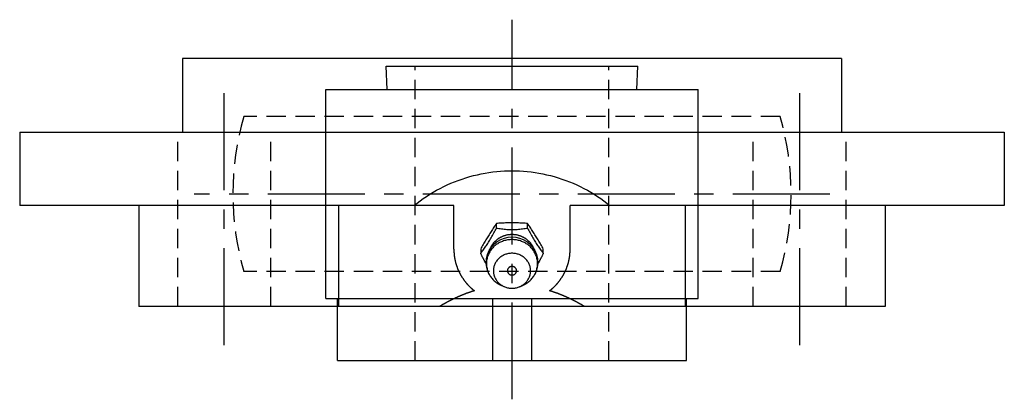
# Model space of a CAD drawing. Extents: x -68 to 141, y -68 to 141.
# Tile 2 of 3: x -64 to 64, y 92 to 141. Entities that reach past the tile are written whole.
import ezdxf

# ---------------------------------------------------------------- set-up
doc = ezdxf.new("R2010")
doc.units = 0
doc.header["$LTSCALE"] = 10
doc.linetypes.add('CENTER', pattern=[2, 1.25, -0.25, 0.25, -0.25])
doc.linetypes.add('HIDDEN', pattern=[0.375, 0.25, -0.125])
doc.layers.get('0').update_dxf_attribs({"linetype": 'CONTINUOUS'})
doc.layers.add('CENTER', color=1, linetype='CENTER')
doc.layers.add('HIDDEN', color=3, linetype='HIDDEN')

msp = doc.modelspace()

# ---------------------------------------------------------------- linework, layer by layer
at = {"linetype": 'CONTINUOUS'}
for p, q in [((-42.5, 136.4), (-42.5, 126.9)), ((42.5, 136.4), (-42.5, 136.4)), ((42.5, 136.4), (42.5, 126.9)), ((-63.5, 126.9), (63.5, 126.9)), ((-63.5, 126.9), (-63.5, 117.4)), ((63.5, 126.9), (63.5, 117.4)), ((-7.5, 117.4), (-63.5, 117.4)), ((-48.12, 117.4), (-48.12, 104.4)), ((-22.35, 104.4), (-22.35, 117.4)), ((-7.5, 111.77), (-7.5, 117.4)), ((63.5, 117.4), (7.5, 117.4)), ((7.5, 111.77), (7.5, 117.4)), ((22.35, 117.4), (22.35, 104.4)), ((48.12, 117.4), (48.12, 104.4)), ((-2.02, 114.51), (-2.02, 115.09)), ((2.02, 114.51), (2.02, 115.09)), ((-4.04, 111.8), (-4.04, 111.22)), ((4.04, 111.22), (4.04, 111.8)), ((-1, 106.94), (-1.37, 107.1)), ((1, 106.94), (1.37, 107.1)), ((48.12, 104.4), (-48.12, 104.4))]:
    msp.add_line(p, q, dxfattribs=at)
for p, q in [((-16.25, 135.4), (16.25, 135.4)), ((-16.12, 132.4), (-16.25, 135.4)), ((16.12, 132.4), (16.25, 135.4)), ((-24, 132.4), (24, 132.4)), ((-24, 105.4), (-24, 132.4)), ((24, 105.4), (24, 132.4)), ((-24, 105.4), (24, 105.4)), ((-22.5, 97.4), (-22.5, 105.4)), ((-2.5, 105.4), (-2.5, 97.4)), ((2.5, 105.4), (2.5, 97.4)), ((22.5, 97.4), (22.5, 105.4)), ((-22.5, 97.4), (22.5, 97.4))]:
    msp.add_line(p, q)
for points in [[(-12.64, 117.4), (-12.25, 117.71), (-11.85, 118.01), (-11.44, 118.3), (-11.02, 118.59), (-10.6, 118.86), (-10.16, 119.13), (-9.72, 119.38), (-9.27, 119.62), (-8.81, 119.85), (-8.35, 120.07), (-7.88, 120.28), (-7.41, 120.48), (-6.93, 120.66), (-6.44, 120.83), (-5.95, 120.99), (-5.46, 121.14), (-4.97, 121.27), (-4.47, 121.39), (-3.97, 121.5), (-3.47, 121.6), (-2.97, 121.68), (-2.47, 121.75), (-1.97, 121.8), (-1.48, 121.85), (-0.98, 121.88), (-0.49, 121.89), (0, 121.9)], [(0, 121.9), (0.49, 121.89), (0.98, 121.88), (1.48, 121.85), (1.97, 121.8), (2.47, 121.75), (2.97, 121.68), (3.47, 121.6), (3.97, 121.5), (4.47, 121.39), (4.97, 121.27), (5.46, 121.14), (5.95, 120.99), (6.44, 120.83), (6.93, 120.66), (7.41, 120.48), (7.88, 120.28), (8.35, 120.07), (8.81, 119.85), (9.27, 119.62), (9.72, 119.38), (10.16, 119.13), (10.6, 118.86), (11.02, 118.59), (11.44, 118.3), (11.85, 118.01), (12.25, 117.71), (12.64, 117.4)], [(-2.02, 115.09), (-2.1, 114.98), (-2.18, 114.85), (-2.27, 114.73), (-2.35, 114.6), (-2.44, 114.47), (-2.53, 114.33), (-2.61, 114.2), (-2.7, 114.06), (-2.78, 113.92), (-2.87, 113.79), (-2.95, 113.65), (-3.03, 113.52), (-3.11, 113.39), (-3.19, 113.26), (-3.28, 113.12), (-3.36, 112.98), (-3.45, 112.83), (-3.54, 112.69), (-3.62, 112.54), (-3.71, 112.4), (-3.79, 112.25), (-3.88, 112.1), (-3.96, 111.95), (-4.04, 111.8)], [(-4.04, 111.22), (-3.96, 111.33), (-3.87, 111.44), (-3.79, 111.55), (-3.71, 111.66), (-3.62, 111.78), (-3.54, 111.9), (-3.45, 112.02), (-3.37, 112.15), (-3.28, 112.27), (-3.2, 112.4), (-3.11, 112.53), (-3.03, 112.67), (-2.95, 112.81), (-2.86, 112.95), (-2.78, 113.1), (-2.69, 113.25), (-2.61, 113.4), (-2.52, 113.55), (-2.44, 113.71), (-2.35, 113.87), (-2.27, 114.02), (-2.19, 114.18), (-2.1, 114.34), (-2.02, 114.51)], [(2.02, 115.09), (1.86, 115.11), (1.69, 115.12), (1.52, 115.13), (1.35, 115.14), (1.18, 115.15), (1.01, 115.15), (0.84, 115.16), (0.67, 115.16), (0.5, 115.16), (0.33, 115.17), (0.16, 115.17), (0, 115.17), (-0.16, 115.17), (-0.33, 115.17), (-0.5, 115.16), (-0.67, 115.16), (-0.84, 115.16), (-1.01, 115.15), (-1.18, 115.15), (-1.35, 115.14), (-1.52, 115.13), (-1.69, 115.12), (-1.86, 115.11), (-2.02, 115.09)], [(-2.02, 114.51), (-1.85, 114.48), (-1.69, 114.45), (-1.52, 114.43), (-1.35, 114.41), (-1.18, 114.39), (-1.02, 114.37), (-0.85, 114.35), (-0.68, 114.34), (-0.51, 114.33), (-0.34, 114.32), (-0.17, 114.32), (0, 114.31), (0.17, 114.32), (0.34, 114.32), (0.51, 114.33), (0.68, 114.34), (0.85, 114.35), (1.02, 114.37), (1.18, 114.39), (1.35, 114.41), (1.52, 114.43), (1.69, 114.45), (1.85, 114.48), (2.02, 114.51)], [(4.04, 111.8), (3.96, 111.95), (3.88, 112.1), (3.79, 112.25), (3.71, 112.4), (3.62, 112.54), (3.54, 112.69), (3.45, 112.83), (3.36, 112.98), (3.28, 113.12), (3.19, 113.26), (3.11, 113.39), (3.03, 113.52), (2.95, 113.65), (2.87, 113.79), (2.78, 113.92), (2.7, 114.06), (2.61, 114.2), (2.53, 114.33), (2.44, 114.47), (2.35, 114.6), (2.27, 114.73), (2.18, 114.85), (2.1, 114.98), (2.02, 115.09)], [(2.02, 114.51), (2.1, 114.34), (2.19, 114.18), (2.27, 114.02), (2.35, 113.87), (2.44, 113.71), (2.52, 113.55), (2.61, 113.4), (2.69, 113.25), (2.78, 113.1), (2.86, 112.95), (2.95, 112.81), (3.03, 112.67), (3.11, 112.53), (3.2, 112.4), (3.28, 112.27), (3.37, 112.15), (3.45, 112.02), (3.54, 111.9), (3.62, 111.78), (3.71, 111.66), (3.79, 111.55), (3.87, 111.44), (3.96, 111.33), (4.04, 111.22)], [(-3.1, 108.88), (-3.26, 109.42), (-3.32, 109.98), (-3.28, 110.54), (-3.16, 111.08), (-2.94, 111.59), (-2.65, 112.05), (-2.3, 112.45), (-1.9, 112.78), (-1.45, 113.04), (-0.98, 113.22), (-0.5, 113.34), (0, 113.37), (0.5, 113.34), (0.98, 113.22), (1.45, 113.04), (1.9, 112.78), (2.3, 112.45), (2.65, 112.05), (2.94, 111.59), (3.16, 111.08), (3.28, 110.54), (3.32, 109.98), (3.26, 109.42), (3.1, 108.88)], [(-3.31, 109.86), (-3.34, 109.91), (-3.37, 109.97), (-3.4, 110.02), (-3.44, 110.08), (-3.47, 110.13), (-3.5, 110.19), (-3.53, 110.24), (-3.56, 110.3), (-3.59, 110.36), (-3.62, 110.41), (-3.65, 110.47), (-3.68, 110.53), (-3.71, 110.58), (-3.74, 110.64), (-3.77, 110.7), (-3.8, 110.75), (-3.83, 110.81), (-3.86, 110.87), (-3.89, 110.93), (-3.92, 110.99), (-3.95, 111.04), (-3.98, 111.1), (-4.01, 111.16), (-4.04, 111.22)], [(4.04, 111.22), (4.01, 111.16), (3.98, 111.1), (3.95, 111.04), (3.92, 110.99), (3.89, 110.93), (3.86, 110.87), (3.83, 110.81), (3.8, 110.75), (3.77, 110.7), (3.74, 110.64), (3.71, 110.58), (3.68, 110.53), (3.65, 110.47), (3.62, 110.41), (3.59, 110.36), (3.56, 110.3), (3.53, 110.24), (3.5, 110.19), (3.47, 110.13), (3.44, 110.08), (3.4, 110.02), (3.37, 109.97), (3.34, 109.91), (3.31, 109.86)]]:
    msp.add_lwpolyline(points, dxfattribs=at)
for points in [[(2.88, 111.7, 0), (2.86, 111.76, 0), (2.84, 111.81, 0), (2.82, 111.86, 0), (2.8, 111.91, 0), (2.77, 111.96, 0), (2.75, 112.01, 0), (2.72, 112.06, 0), (2.7, 112.11, 0), (2.67, 112.16, 0), (2.64, 112.21, 0), (2.61, 112.26, 0), (2.58, 112.31, 0), (2.55, 112.36, 0), (2.52, 112.4, 0), (2.48, 112.45, 0), (2.45, 112.49, 0), (2.41, 112.54, 0), (2.38, 112.58, 0), (2.34, 112.63, 0), (2.3, 112.67, 0), (2.26, 112.71, 0), (2.22, 112.75, 0), (2.18, 112.79, 0), (2.14, 112.83, 0), (2.1, 112.87, 0), (2.05, 112.91, 0), (2.01, 112.95, 0), (1.96, 112.98, 0), (1.92, 113.02, 0), (1.87, 113.05, 0), (1.82, 113.09, 0), (1.78, 113.12, 0), (1.73, 113.15, 0), (1.68, 113.18, 0), (1.63, 113.21, 0), (1.58, 113.24, 0), (1.53, 113.27, 0), (1.48, 113.3, 0), (1.42, 113.33, 0), (1.37, 113.35, 0), (1.32, 113.38, 0), (1.27, 113.4, 0), (1.21, 113.42, 0), (1.16, 113.44, 0), (1.1, 113.47, 0), (1.05, 113.49, 0), (0.99, 113.5, 0), (0.93, 113.52, 0), (0.88, 113.54, 0), (0.82, 113.55, 0), (0.76, 113.57, 0), (0.71, 113.58, 0), (0.65, 113.59, 0), (0.59, 113.61, 0), (0.53, 113.62, 0), (0.47, 113.63, 0), (0.41, 113.63, 0), (0.36, 113.64, 0), (0.3, 113.65, 0), (0.24, 113.65, 0), (0.18, 113.66, 0), (0.12, 113.66, 0), (0.06, 113.66, 0), (0, 113.66, 0), (-0.06, 113.66, 0), (-0.12, 113.66, 0), (-0.18, 113.66, 0), (-0.24, 113.65, 0), (-0.3, 113.65, 0), (-0.36, 113.64, 0), (-0.41, 113.63, 0), (-0.47, 113.63, 0), (-0.53, 113.62, 0), (-0.59, 113.61, 0), (-0.65, 113.59, 0), (-0.71, 113.58, 0), (-0.76, 113.57, 0), (-0.82, 113.55, 0), (-0.88, 113.54, 0), (-0.93, 113.52, 0), (-0.99, 113.5, 0), (-1.05, 113.49, 0), (-1.1, 113.47, 0), (-1.16, 113.44, 0), (-1.21, 113.42, 0), (-1.27, 113.4, 0), (-1.32, 113.38, 0), (-1.37, 113.35, 0), (-1.42, 113.33, 0), (-1.48, 113.3, 0), (-1.53, 113.27, 0), (-1.58, 113.24, 0), (-1.63, 113.21, 0), (-1.68, 113.18, 0), (-1.73, 113.15, 0), (-1.78, 113.12, 0), (-1.82, 113.09, 0), (-1.87, 113.05, 0), (-1.92, 113.02, 0), (-1.96, 112.98, 0), (-2.01, 112.95, 0), (-2.05, 112.91, 0), (-2.1, 112.87, 0), (-2.14, 112.83, 0), (-2.18, 112.79, 0), (-2.22, 112.75, 0), (-2.26, 112.71, 0), (-2.3, 112.67, 0), (-2.34, 112.63, 0), (-2.38, 112.58, 0), (-2.41, 112.54, 0), (-2.45, 112.49, 0), (-2.48, 112.45, 0), (-2.52, 112.4, 0), (-2.55, 112.36, 0), (-2.58, 112.31, 0), (-2.61, 112.26, 0), (-2.64, 112.21, 0), (-2.67, 112.16, 0), (-2.7, 112.11, 0), (-2.72, 112.06, 0), (-2.75, 112.01, 0), (-2.77, 111.96, 0), (-2.8, 111.91, 0), (-2.82, 111.86, 0), (-2.84, 111.81, 0), (-2.86, 111.76, 0), (-2.88, 111.7, 0)], [(-7.5, 111.77, 0), (-7.5, 111.72, 0), (-7.5, 111.67, 0), (-7.5, 111.63, 0), (-7.5, 111.58, 0), (-7.5, 111.53, 0), (-7.49, 111.48, 0), (-7.49, 111.44, 0), (-7.49, 111.39, 0), (-7.49, 111.34, 0), (-7.48, 111.29, 0), (-7.48, 111.25, 0), (-7.48, 111.2, 0), (-7.47, 111.15, 0), (-7.47, 111.1, 0), (-7.46, 111.06, 0), (-7.46, 111.01, 0), (-7.45, 110.96, 0), (-7.44, 110.91, 0), (-7.44, 110.87, 0), (-7.43, 110.82, 0), (-7.42, 110.77, 0), (-7.42, 110.72, 0), (-7.41, 110.68, 0), (-7.4, 110.63, 0), (-7.39, 110.58, 0), (-7.38, 110.54, 0), (-7.38, 110.49, 0), (-7.37, 110.44, 0), (-7.36, 110.4, 0), (-7.35, 110.35, 0), (-7.34, 110.3, 0), (-7.33, 110.26, 0), (-7.31, 110.21, 0), (-7.3, 110.16, 0), (-7.29, 110.12, 0), (-7.28, 110.07, 0), (-7.27, 110.03, 0), (-7.25, 109.98, 0), (-7.24, 109.93, 0), (-7.23, 109.89, 0), (-7.21, 109.84, 0), (-7.2, 109.8, 0), (-7.19, 109.75, 0), (-7.17, 109.7, 0), (-7.16, 109.66, 0), (-7.14, 109.61, 0), (-7.13, 109.57, 0), (-7.11, 109.52, 0), (-7.09, 109.48, 0), (-7.08, 109.43, 0), (-7.06, 109.39, 0), (-7.04, 109.34, 0), (-7.02, 109.3, 0), (-7.01, 109.25, 0), (-6.99, 109.21, 0), (-6.97, 109.17, 0), (-6.95, 109.12, 0), (-6.93, 109.08, 0), (-6.91, 109.03, 0), (-6.89, 108.99, 0), (-6.87, 108.95, 0), (-6.85, 108.9, 0), (-6.83, 108.86, 0), (-6.81, 108.82, 0), (-6.79, 108.77, 0), (-6.77, 108.73, 0), (-6.74, 108.69, 0), (-6.72, 108.64, 0), (-6.7, 108.6, 0), (-6.68, 108.56, 0), (-6.65, 108.52, 0), (-6.63, 108.47, 0), (-6.61, 108.43, 0), (-6.58, 108.39, 0), (-6.56, 108.35, 0), (-6.53, 108.31, 0), (-6.51, 108.27, 0), (-6.48, 108.22, 0), (-6.46, 108.18, 0), (-6.43, 108.14, 0), (-6.4, 108.1, 0), (-6.38, 108.06, 0), (-6.35, 108.02, 0), (-6.32, 107.98, 0), (-6.3, 107.94, 0), (-6.27, 107.9, 0), (-6.24, 107.86, 0), (-6.21, 107.82, 0), (-6.18, 107.78, 0), (-6.16, 107.74, 0), (-6.13, 107.7, 0), (-6.1, 107.67, 0), (-6.07, 107.63, 0), (-6.04, 107.59, 0), (-6.01, 107.55, 0), (-5.98, 107.51, 0), (-5.95, 107.47, 0), (-5.92, 107.44, 0), (-5.88, 107.4, 0), (-5.85, 107.36, 0), (-5.82, 107.32, 0), (-5.79, 107.29, 0), (-5.76, 107.25, 0), (-5.72, 107.22, 0), (-5.69, 107.18, 0), (-5.66, 107.14, 0), (-5.62, 107.11, 0), (-5.59, 107.07, 0), (-5.56, 107.03, 0), (-5.52, 107, 0), (-5.49, 106.97, 0), (-5.45, 106.93, 0), (-5.42, 106.9, 0), (-5.38, 106.86, 0), (-5.35, 106.83, 0), (-5.31, 106.79, 0), (-5.28, 106.76, 0), (-5.24, 106.73, 0), (-5.2, 106.69, 0), (-5.17, 106.66, 0), (-5.13, 106.63, 0), (-5.09, 106.6, 0), (-5.06, 106.56, 0), (-5.02, 106.53, 0), (-4.98, 106.5, 0), (-4.94, 106.47, 0), (-4.9, 106.44, 0), (-4.87, 106.41, 0)], [(1.37, 107.1, 0), (1.5, 107.16, 0), (1.62, 107.22, 0), (1.74, 107.29, 0), (1.86, 107.36, 0), (1.97, 107.44, 0), (2.08, 107.52, 0), (2.19, 107.6, 0), (2.29, 107.69, 0), (2.39, 107.79, 0), (2.48, 107.88, 0), (2.57, 107.98, 0), (2.66, 108.09, 0), (2.74, 108.19, 0), (2.81, 108.31, 0), (2.88, 108.42, 0), (2.95, 108.53, 0), (3.01, 108.65, 0), (3.06, 108.77, 0), (3.11, 108.9, 0), (3.15, 109.02, 0), (3.19, 109.15, 0), (3.22, 109.28, 0), (3.25, 109.41, 0), (3.27, 109.53, 0), (3.28, 109.67, 0), (3.29, 109.8, 0), (3.29, 109.93, 0), (3.29, 110.06, 0), (3.28, 110.19, 0), (3.27, 110.32, 0), (3.25, 110.45, 0), (3.22, 110.58, 0), (3.19, 110.71, 0), (3.15, 110.83, 0), (3.1, 110.96, 0), (3.05, 111.08, 0), (3, 111.2, 0), (2.94, 111.32, 0), (2.87, 111.43, 0), (2.8, 111.55, 0), (2.73, 111.66, 0), (2.65, 111.76, 0), (2.56, 111.87, 0), (2.47, 111.97, 0), (2.38, 112.06, 0), (2.28, 112.16, 0), (2.17, 112.25, 0), (2.07, 112.33, 0), (1.96, 112.41, 0), (1.84, 112.48, 0), (1.72, 112.56, 0), (1.6, 112.62, 0), (1.48, 112.68, 0), (1.35, 112.74, 0), (1.23, 112.79, 0), (1.1, 112.84, 0), (0.96, 112.88, 0), (0.83, 112.92, 0), (0.69, 112.94, 0), (0.56, 112.97, 0), (0.42, 112.99, 0), (0.28, 113, 0), (0.14, 113.01, 0), (0, 113.01, 0), (-0.14, 113.01, 0), (-0.28, 113, 0), (-0.42, 112.99, 0), (-0.56, 112.97, 0), (-0.69, 112.94, 0), (-0.83, 112.92, 0), (-0.96, 112.88, 0), (-1.1, 112.84, 0), (-1.23, 112.79, 0), (-1.35, 112.74, 0), (-1.48, 112.68, 0), (-1.6, 112.62, 0), (-1.72, 112.56, 0), (-1.84, 112.48, 0), (-1.96, 112.41, 0), (-2.07, 112.33, 0), (-2.17, 112.25, 0), (-2.28, 112.16, 0), (-2.38, 112.06, 0), (-2.47, 111.97, 0), (-2.56, 111.87, 0), (-2.65, 111.76, 0), (-2.73, 111.66, 0), (-2.8, 111.55, 0), (-2.87, 111.43, 0), (-2.94, 111.32, 0), (-3, 111.2, 0), (-3.05, 111.08, 0), (-3.1, 110.96, 0), (-3.15, 110.83, 0), (-3.19, 110.71, 0), (-3.22, 110.58, 0), (-3.25, 110.45, 0), (-3.27, 110.32, 0), (-3.28, 110.19, 0), (-3.29, 110.06, 0), (-3.29, 109.93, 0), (-3.29, 109.8, 0), (-3.28, 109.67, 0), (-3.27, 109.53, 0), (-3.25, 109.41, 0), (-3.22, 109.28, 0), (-3.19, 109.15, 0), (-3.15, 109.02, 0), (-3.11, 108.9, 0), (-3.06, 108.77, 0), (-3.01, 108.65, 0), (-2.95, 108.53, 0), (-2.88, 108.42, 0), (-2.81, 108.31, 0), (-2.74, 108.19, 0), (-2.66, 108.09, 0), (-2.57, 107.98, 0), (-2.48, 107.88, 0), (-2.39, 107.79, 0), (-2.29, 107.69, 0), (-2.19, 107.6, 0), (-2.08, 107.52, 0), (-1.97, 107.44, 0), (-1.86, 107.36, 0), (-1.74, 107.29, 0), (-1.62, 107.22, 0), (-1.5, 107.16, 0), (-1.37, 107.1, 0)], [(4.87, 106.41, 0), (4.9, 106.44, 0), (4.94, 106.47, 0), (4.98, 106.5, 0), (5.02, 106.53, 0), (5.06, 106.56, 0), (5.09, 106.6, 0), (5.13, 106.63, 0), (5.17, 106.66, 0), (5.2, 106.69, 0), (5.24, 106.73, 0), (5.28, 106.76, 0), (5.31, 106.79, 0), (5.35, 106.83, 0), (5.38, 106.86, 0), (5.42, 106.9, 0), (5.45, 106.93, 0), (5.49, 106.97, 0), (5.52, 107, 0), (5.56, 107.03, 0), (5.59, 107.07, 0), (5.62, 107.11, 0), (5.66, 107.14, 0), (5.69, 107.18, 0), (5.72, 107.22, 0), (5.76, 107.25, 0), (5.79, 107.29, 0), (5.82, 107.32, 0), (5.85, 107.36, 0), (5.88, 107.4, 0), (5.92, 107.44, 0), (5.95, 107.47, 0), (5.98, 107.51, 0), (6.01, 107.55, 0), (6.04, 107.59, 0), (6.07, 107.63, 0), (6.1, 107.67, 0), (6.13, 107.7, 0), (6.16, 107.74, 0), (6.18, 107.78, 0), (6.21, 107.82, 0), (6.24, 107.86, 0), (6.27, 107.9, 0), (6.3, 107.94, 0), (6.32, 107.98, 0), (6.35, 108.02, 0), (6.38, 108.06, 0), (6.4, 108.1, 0), (6.43, 108.14, 0), (6.46, 108.18, 0), (6.48, 108.22, 0), (6.51, 108.27, 0), (6.53, 108.31, 0), (6.56, 108.35, 0), (6.58, 108.39, 0), (6.61, 108.43, 0), (6.63, 108.47, 0), (6.65, 108.52, 0), (6.68, 108.56, 0), (6.7, 108.6, 0), (6.72, 108.64, 0), (6.74, 108.69, 0), (6.77, 108.73, 0), (6.79, 108.77, 0), (6.81, 108.82, 0), (6.83, 108.86, 0), (6.85, 108.9, 0), (6.87, 108.95, 0), (6.89, 108.99, 0), (6.91, 109.03, 0), (6.93, 109.08, 0), (6.95, 109.12, 0), (6.97, 109.17, 0), (6.99, 109.21, 0), (7.01, 109.25, 0), (7.02, 109.3, 0), (7.04, 109.34, 0), (7.06, 109.39, 0), (7.08, 109.43, 0), (7.09, 109.48, 0), (7.11, 109.52, 0), (7.13, 109.57, 0), (7.14, 109.61, 0), (7.16, 109.66, 0), (7.17, 109.7, 0), (7.19, 109.75, 0), (7.2, 109.8, 0), (7.21, 109.84, 0), (7.23, 109.89, 0), (7.24, 109.93, 0), (7.25, 109.98, 0), (7.27, 110.03, 0), (7.28, 110.07, 0), (7.29, 110.12, 0), (7.3, 110.16, 0), (7.31, 110.21, 0), (7.33, 110.26, 0), (7.34, 110.3, 0), (7.35, 110.35, 0), (7.36, 110.4, 0), (7.37, 110.44, 0), (7.38, 110.49, 0), (7.38, 110.54, 0), (7.39, 110.58, 0), (7.4, 110.63, 0), (7.41, 110.68, 0), (7.42, 110.72, 0), (7.42, 110.77, 0), (7.43, 110.82, 0), (7.44, 110.87, 0), (7.44, 110.91, 0), (7.45, 110.96, 0), (7.46, 111.01, 0), (7.46, 111.06, 0), (7.47, 111.1, 0), (7.47, 111.15, 0), (7.48, 111.2, 0), (7.48, 111.25, 0), (7.48, 111.29, 0), (7.49, 111.34, 0), (7.49, 111.39, 0), (7.49, 111.44, 0), (7.49, 111.48, 0), (7.5, 111.53, 0), (7.5, 111.58, 0), (7.5, 111.63, 0), (7.5, 111.67, 0), (7.5, 111.72, 0), (7.5, 111.77, 0)], [(-2.4, 108.99, 0), (-2.4, 108.88, 0), (-2.39, 108.77, 0), (-2.37, 108.66, 0), (-2.35, 108.55, 0), (-2.33, 108.45, 0), (-2.3, 108.34, 0), (-2.26, 108.23, 0), (-2.22, 108.13, 0), (-2.17, 108.03, 0), (-2.12, 107.93, 0), (-2.06, 107.83, 0), (-2, 107.74, 0), (-1.93, 107.65, 0), (-1.86, 107.56, 0), (-1.78, 107.48, 0), (-1.7, 107.4, 0), (-1.61, 107.32, 0), (-1.52, 107.25, 0), (-1.43, 107.18, 0), (-1.33, 107.12, 0), (-1.23, 107.06, 0), (-1.13, 107, 0), (-1.03, 106.95, 0), (-0.92, 106.91, 0), (-0.81, 106.87, 0), (-0.7, 106.84, 0), (-0.58, 106.81, 0), (-0.47, 106.78, 0), (-0.35, 106.76, 0), (-0.24, 106.75, 0), (-0.12, 106.74, 0), (0, 106.74, 0), (0.12, 106.74, 0), (0.24, 106.75, 0), (0.35, 106.76, 0), (0.47, 106.78, 0), (0.58, 106.81, 0), (0.7, 106.84, 0), (0.81, 106.87, 0), (0.92, 106.91, 0), (1.03, 106.95, 0), (1.13, 107, 0), (1.23, 107.06, 0), (1.33, 107.12, 0), (1.43, 107.18, 0), (1.52, 107.25, 0), (1.61, 107.32, 0), (1.7, 107.4, 0), (1.78, 107.48, 0), (1.86, 107.56, 0), (1.93, 107.65, 0), (2, 107.74, 0), (2.06, 107.83, 0), (2.12, 107.93, 0), (2.17, 108.03, 0), (2.22, 108.13, 0), (2.26, 108.23, 0), (2.3, 108.34, 0), (2.33, 108.45, 0), (2.35, 108.55, 0), (2.37, 108.66, 0), (2.39, 108.77, 0), (2.4, 108.88, 0), (2.4, 108.99, 0), (2.4, 109.1, 0), (2.39, 109.22, 0), (2.37, 109.32, 0), (2.35, 109.43, 0), (2.33, 109.54, 0), (2.3, 109.65, 0), (2.26, 109.75, 0), (2.22, 109.86, 0), (2.17, 109.96, 0), (2.12, 110.06, 0), (2.06, 110.15, 0), (2, 110.25, 0), (1.93, 110.34, 0), (1.86, 110.42, 0), (1.78, 110.51, 0), (1.7, 110.59, 0), (1.61, 110.67, 0), (1.52, 110.74, 0), (1.43, 110.81, 0), (1.33, 110.87, 0), (1.23, 110.93, 0), (1.13, 110.98, 0), (1.03, 111.03, 0), (0.92, 111.08, 0), (0.81, 111.12, 0), (0.7, 111.15, 0), (0.58, 111.18, 0), (0.47, 111.2, 0), (0.35, 111.22, 0), (0.24, 111.24, 0), (0.12, 111.25, 0), (0, 111.25, 0), (-0.12, 111.25, 0), (-0.24, 111.24, 0), (-0.35, 111.22, 0), (-0.47, 111.2, 0), (-0.58, 111.18, 0), (-0.7, 111.15, 0), (-0.81, 111.12, 0), (-0.92, 111.08, 0), (-1.03, 111.03, 0), (-1.13, 110.98, 0), (-1.23, 110.93, 0), (-1.33, 110.87, 0), (-1.43, 110.81, 0), (-1.52, 110.74, 0), (-1.61, 110.67, 0), (-1.7, 110.59, 0), (-1.78, 110.51, 0), (-1.86, 110.42, 0), (-1.93, 110.34, 0), (-2, 110.25, 0), (-2.06, 110.15, 0), (-2.12, 110.06, 0), (-2.17, 109.96, 0), (-2.22, 109.86, 0), (-2.26, 109.75, 0), (-2.3, 109.65, 0), (-2.33, 109.54, 0), (-2.35, 109.43, 0), (-2.37, 109.32, 0), (-2.39, 109.22, 0), (-2.4, 109.1, 0), (-2.4, 108.99, 0)], [(-0.59, 108.99, 0), (-0.59, 108.97, 0), (-0.59, 108.94, 0), (-0.58, 108.91, 0), (-0.58, 108.89, 0), (-0.57, 108.86, 0), (-0.56, 108.83, 0), (-0.55, 108.81, 0), (-0.54, 108.78, 0), (-0.53, 108.76, 0), (-0.52, 108.73, 0), (-0.51, 108.71, 0), (-0.49, 108.69, 0), (-0.47, 108.66, 0), (-0.46, 108.64, 0), (-0.44, 108.62, 0), (-0.42, 108.6, 0), (-0.4, 108.58, 0), (-0.37, 108.57, 0), (-0.35, 108.55, 0), (-0.33, 108.53, 0), (-0.3, 108.52, 0), (-0.28, 108.5, 0), (-0.25, 108.49, 0), (-0.23, 108.48, 0), (-0.2, 108.47, 0), (-0.17, 108.46, 0), (-0.14, 108.46, 0), (-0.11, 108.45, 0), (-0.09, 108.45, 0), (-0.06, 108.44, 0), (-0.03, 108.44, 0), (0, 108.44, 0), (0.03, 108.44, 0), (0.06, 108.44, 0), (0.09, 108.45, 0), (0.11, 108.45, 0), (0.14, 108.46, 0), (0.17, 108.46, 0), (0.2, 108.47, 0), (0.23, 108.48, 0), (0.25, 108.49, 0), (0.28, 108.5, 0), (0.3, 108.52, 0), (0.33, 108.53, 0), (0.35, 108.55, 0), (0.37, 108.57, 0), (0.4, 108.58, 0), (0.42, 108.6, 0), (0.44, 108.62, 0), (0.46, 108.64, 0), (0.47, 108.66, 0), (0.49, 108.69, 0), (0.51, 108.71, 0), (0.52, 108.73, 0), (0.53, 108.76, 0), (0.54, 108.78, 0), (0.55, 108.81, 0), (0.56, 108.83, 0), (0.57, 108.86, 0), (0.58, 108.89, 0), (0.58, 108.91, 0), (0.59, 108.94, 0), (0.59, 108.97, 0), (0.59, 108.99, 0), (0.59, 109.02, 0), (0.59, 109.05, 0), (0.58, 109.08, 0), (0.58, 109.1, 0), (0.57, 109.13, 0), (0.56, 109.15, 0), (0.55, 109.18, 0), (0.54, 109.21, 0), (0.53, 109.23, 0), (0.52, 109.25, 0), (0.51, 109.28, 0), (0.49, 109.3, 0), (0.47, 109.32, 0), (0.46, 109.34, 0), (0.44, 109.36, 0), (0.42, 109.39, 0), (0.4, 109.4, 0), (0.37, 109.42, 0), (0.35, 109.44, 0), (0.33, 109.45, 0), (0.3, 109.47, 0), (0.28, 109.48, 0), (0.25, 109.49, 0), (0.23, 109.5, 0), (0.2, 109.52, 0), (0.17, 109.52, 0), (0.14, 109.53, 0), (0.11, 109.54, 0), (0.09, 109.54, 0), (0.06, 109.55, 0), (0.03, 109.55, 0), (0, 109.55, 0), (-0.03, 109.55, 0), (-0.06, 109.55, 0), (-0.09, 109.54, 0), (-0.11, 109.54, 0), (-0.14, 109.53, 0), (-0.17, 109.52, 0), (-0.2, 109.52, 0), (-0.23, 109.5, 0), (-0.25, 109.49, 0), (-0.28, 109.48, 0), (-0.3, 109.47, 0), (-0.33, 109.45, 0), (-0.35, 109.44, 0), (-0.37, 109.42, 0), (-0.4, 109.4, 0), (-0.42, 109.39, 0), (-0.44, 109.36, 0), (-0.46, 109.34, 0), (-0.47, 109.32, 0), (-0.49, 109.3, 0), (-0.51, 109.28, 0), (-0.52, 109.25, 0), (-0.53, 109.23, 0), (-0.54, 109.21, 0), (-0.55, 109.18, 0), (-0.56, 109.15, 0), (-0.57, 109.13, 0), (-0.58, 109.1, 0), (-0.58, 109.08, 0), (-0.59, 109.05, 0), (-0.59, 109.02, 0), (-0.59, 108.99, 0)], [(-4.87, 106.41, 0), (-4.9, 106.39, 0), (-4.94, 106.38, 0), (-4.97, 106.37, 0), (-5.01, 106.36, 0), (-5.04, 106.35, 0), (-5.08, 106.34, 0), (-5.11, 106.33, 0), (-5.15, 106.32, 0), (-5.18, 106.31, 0), (-5.22, 106.3, 0), (-5.25, 106.28, 0), (-5.29, 106.27, 0), (-5.32, 106.26, 0), (-5.36, 106.25, 0), (-5.39, 106.24, 0), (-5.43, 106.22, 0), (-5.46, 106.21, 0), (-5.5, 106.2, 0), (-5.53, 106.19, 0), (-5.57, 106.18, 0), (-5.6, 106.16, 0), (-5.64, 106.15, 0), (-5.67, 106.14, 0), (-5.71, 106.13, 0), (-5.74, 106.11, 0), (-5.78, 106.1, 0), (-5.81, 106.09, 0), (-5.85, 106.08, 0), (-5.88, 106.06, 0), (-5.92, 106.05, 0), (-5.95, 106.04, 0), (-5.99, 106.02, 0), (-6.02, 106.01, 0), (-6.06, 106, 0), (-6.09, 105.98, 0), (-6.13, 105.97, 0), (-6.16, 105.96, 0), (-6.2, 105.94, 0), (-6.23, 105.93, 0), (-6.27, 105.92, 0), (-6.3, 105.9, 0), (-6.34, 105.89, 0), (-6.37, 105.87, 0), (-6.41, 105.86, 0), (-6.44, 105.84, 0), (-6.48, 105.83, 0), (-6.51, 105.82, 0), (-6.55, 105.8, 0), (-6.58, 105.79, 0), (-6.62, 105.77, 0), (-6.65, 105.76, 0), (-6.69, 105.74, 0), (-6.72, 105.73, 0), (-6.76, 105.71, 0), (-6.79, 105.7, 0), (-6.83, 105.68, 0), (-6.86, 105.67, 0), (-6.9, 105.65, 0), (-6.93, 105.64, 0), (-6.97, 105.62, 0), (-7, 105.61, 0), (-7.04, 105.59, 0), (-7.07, 105.58, 0), (-7.11, 105.56, 0), (-7.14, 105.55, 0), (-7.18, 105.53, 0), (-7.21, 105.51, 0), (-7.25, 105.5, 0), (-7.28, 105.48, 0), (-7.32, 105.47, 0), (-7.35, 105.45, 0), (-7.38, 105.43, 0), (-7.42, 105.42, 0), (-7.45, 105.4, 0), (-7.49, 105.38, 0), (-7.52, 105.37, 0), (-7.56, 105.35, 0), (-7.59, 105.33, 0), (-7.63, 105.32, 0), (-7.66, 105.3, 0), (-7.7, 105.28, 0), (-7.73, 105.27, 0), (-7.77, 105.25, 0), (-7.8, 105.23, 0), (-7.84, 105.21, 0), (-7.87, 105.2, 0), (-7.91, 105.18, 0), (-7.94, 105.16, 0), (-7.98, 105.14, 0), (-8.01, 105.13, 0), (-8.05, 105.11, 0), (-8.08, 105.09, 0), (-8.12, 105.07, 0), (-8.15, 105.06, 0), (-8.18, 105.04, 0), (-8.22, 105.02, 0), (-8.25, 105, 0), (-8.29, 104.98, 0), (-8.32, 104.97, 0), (-8.36, 104.95, 0), (-8.39, 104.93, 0), (-8.43, 104.91, 0), (-8.46, 104.89, 0), (-8.5, 104.87, 0), (-8.53, 104.85, 0), (-8.57, 104.83, 0), (-8.6, 104.81, 0), (-8.64, 104.8, 0), (-8.67, 104.78, 0), (-8.7, 104.76, 0), (-8.74, 104.74, 0), (-8.77, 104.72, 0), (-8.81, 104.7, 0), (-8.84, 104.68, 0), (-8.88, 104.66, 0), (-8.91, 104.64, 0), (-8.95, 104.62, 0), (-8.98, 104.6, 0), (-9.02, 104.58, 0), (-9.05, 104.56, 0), (-9.09, 104.54, 0), (-9.12, 104.52, 0), (-9.15, 104.5, 0), (-9.19, 104.48, 0), (-9.22, 104.46, 0), (-9.26, 104.44, 0), (-9.29, 104.42, 0), (-9.33, 104.4, 0)], [(9.33, 104.4, 0), (9.29, 104.42, 0), (9.26, 104.44, 0), (9.22, 104.46, 0), (9.19, 104.48, 0), (9.15, 104.5, 0), (9.12, 104.52, 0), (9.09, 104.54, 0), (9.05, 104.56, 0), (9.02, 104.58, 0), (8.98, 104.6, 0), (8.95, 104.62, 0), (8.91, 104.64, 0), (8.88, 104.66, 0), (8.84, 104.68, 0), (8.81, 104.7, 0), (8.77, 104.72, 0), (8.74, 104.74, 0), (8.7, 104.76, 0), (8.67, 104.78, 0), (8.64, 104.8, 0), (8.6, 104.81, 0), (8.57, 104.83, 0), (8.53, 104.85, 0), (8.5, 104.87, 0), (8.46, 104.89, 0), (8.43, 104.91, 0), (8.39, 104.93, 0), (8.36, 104.95, 0), (8.32, 104.97, 0), (8.29, 104.98, 0), (8.25, 105, 0), (8.22, 105.02, 0), (8.18, 105.04, 0), (8.15, 105.06, 0), (8.12, 105.07, 0), (8.08, 105.09, 0), (8.05, 105.11, 0), (8.01, 105.13, 0), (7.98, 105.14, 0), (7.94, 105.16, 0), (7.91, 105.18, 0), (7.87, 105.2, 0), (7.84, 105.21, 0), (7.8, 105.23, 0), (7.77, 105.25, 0), (7.73, 105.27, 0), (7.7, 105.28, 0), (7.66, 105.3, 0), (7.63, 105.32, 0), (7.59, 105.33, 0), (7.56, 105.35, 0), (7.52, 105.37, 0), (7.49, 105.38, 0), (7.45, 105.4, 0), (7.42, 105.42, 0), (7.38, 105.43, 0), (7.35, 105.45, 0), (7.32, 105.47, 0), (7.28, 105.48, 0), (7.25, 105.5, 0), (7.21, 105.51, 0), (7.18, 105.53, 0), (7.14, 105.55, 0), (7.11, 105.56, 0), (7.07, 105.58, 0), (7.04, 105.59, 0), (7, 105.61, 0), (6.97, 105.62, 0), (6.93, 105.64, 0), (6.9, 105.65, 0), (6.86, 105.67, 0), (6.83, 105.68, 0), (6.79, 105.7, 0), (6.76, 105.71, 0), (6.72, 105.73, 0), (6.69, 105.74, 0), (6.65, 105.76, 0), (6.62, 105.77, 0), (6.58, 105.79, 0), (6.55, 105.8, 0), (6.51, 105.82, 0), (6.48, 105.83, 0), (6.44, 105.84, 0), (6.41, 105.86, 0), (6.37, 105.87, 0), (6.34, 105.89, 0), (6.3, 105.9, 0), (6.27, 105.92, 0), (6.23, 105.93, 0), (6.2, 105.94, 0), (6.16, 105.96, 0), (6.13, 105.97, 0), (6.09, 105.98, 0), (6.06, 106, 0), (6.02, 106.01, 0), (5.99, 106.02, 0), (5.95, 106.04, 0), (5.92, 106.05, 0), (5.88, 106.06, 0), (5.85, 106.08, 0), (5.81, 106.09, 0), (5.78, 106.1, 0), (5.74, 106.11, 0), (5.71, 106.13, 0), (5.67, 106.14, 0), (5.64, 106.15, 0), (5.6, 106.16, 0), (5.57, 106.18, 0), (5.53, 106.19, 0), (5.5, 106.2, 0), (5.46, 106.21, 0), (5.43, 106.22, 0), (5.39, 106.24, 0), (5.36, 106.25, 0), (5.32, 106.26, 0), (5.29, 106.27, 0), (5.25, 106.28, 0), (5.22, 106.3, 0), (5.18, 106.31, 0), (5.15, 106.32, 0), (5.11, 106.33, 0), (5.08, 106.34, 0), (5.04, 106.35, 0), (5.01, 106.36, 0), (4.97, 106.37, 0), (4.94, 106.38, 0), (4.9, 106.39, 0), (4.87, 106.41, 0)]]:
    msp.add_polyline3d(points, dxfattribs=at)
at = {"layer": 'CENTER'}
for p, q in [((0, 92.4), (0, 141.4)), ((-37.12, 99.4), (-37.12, 131.9)), ((37.12, 99.4), (37.12, 131.9)), ((41, 118.9), (-41, 118.9))]:
    msp.add_line(p, q, dxfattribs=at)
at = {"layer": 'HIDDEN'}
for p, q in [((-12.5, 97.4), (-12.5, 135.4)), ((12.5, 97.4), (12.5, 135.4)), ((34.58, 128.9), (-34.58, 128.9)), ((-43.12, 104.4), (-43.12, 126.9)), ((-31.12, 104.4), (-31.12, 126.9)), ((31.12, 104.4), (31.12, 126.9)), ((43.12, 104.4), (43.12, 126.9)), ((34.58, 108.9), (-34.58, 108.9))]:
    msp.add_line(p, q, dxfattribs=at)
for start, end in [(163.8724, 196.1276), (343.8724, 16.1276)]:
    msp.add_arc((0, 118.9), 36, start, end, dxfattribs=at)

doc.saveas('drawing.dxf')
